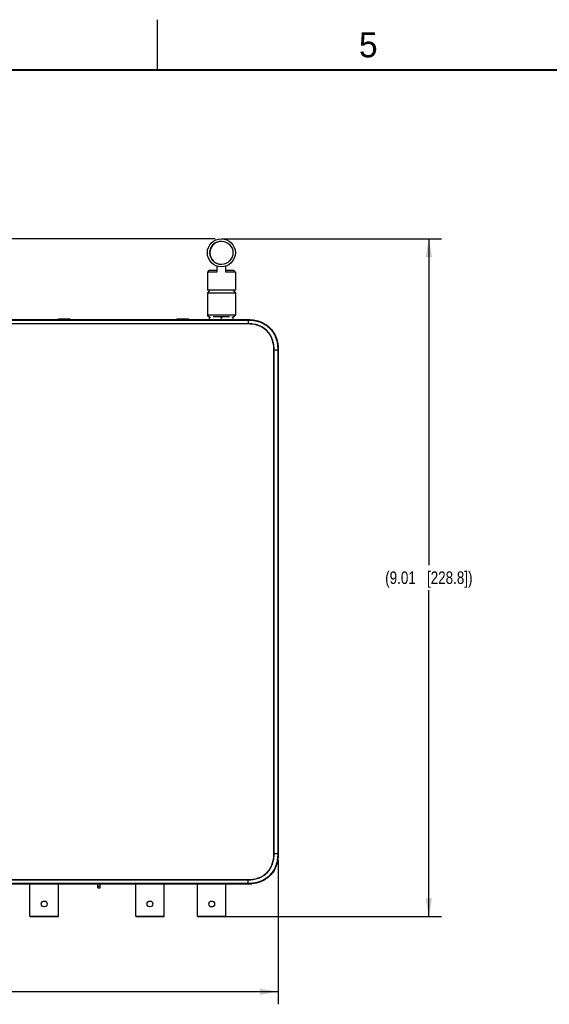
# Model space of a CAD drawing. Header units: inches. Extents: x 0 to 34, y 0 to 22.
# Tile 44 of 125: x 11.4 to 16.7, y 12.2 to 22. Entities that reach past the tile are written whole.
import ezdxf

# ---------------------------------------------------------------- set-up
doc = ezdxf.new("R2010")
doc.units = ezdxf.units.IN
doc.header["$LTSCALE"] = 1.87
doc.header["$MEASUREMENT"] = 0
doc.layers.get('0').update_dxf_attribs({"linetype": 'CONTINUOUS'})
doc.layers.add('02___PRT_ALL_AXES', color=7, linetype='CONTINUOUS')
doc.layers.add('DIMENSIONS', color=7, linetype='CONTINUOUS')
doc.styles.get("Standard").update_dxf_attribs({"font": 'txt', "width": 0.8})
doc.styles.add('TEXTSTYLE_2', font='txt')
doc.dimstyles.new('DIMSTYLE_1', dxfattribs={"dimtxt": 0.125, "dimasz": 0.18, "dimexe": 0.125, "dimexo": 0.0625, "dimgap": 0.0625, "dimtad": 0, "dimtih": 1, "dimtoh": 1, "dimlfac": 1.333333, "dimzin": 4, "dimdsep": 46, "dimtxsty": 'STANDARD', "dimblk": '_FILLED', "dimblk1": '_FILLED', "dimblk2": '_FILLED', "dimcen": 0.09, "dimadec": 0, "dimazin": 0, "dimtp": 0.001, "dimtm": 0.001, "dimtfac": 1, "dimtofl": 0, "dimtmove": 0, "dimatfit": 3, "dimldrblk": '_FILLED', "dimfxl": 1, "dimtolj": 1, "dimtzin": 4, "dimarcsym": 0})

# ---------------------------------------------------------------- blocks, each defined once
blk = doc.blocks.new('_FILLED')
at = {"color": 0, "linetype": 'BYBLOCK'}
blk.add_solid([(0, 0), (-1, 0.174), (-1, -0.174)], dxfattribs=at)
blk = doc.blocks.new('*D1')
at = {"layer": 'DIMENSIONS', "color": 2, "linetype": 'CONTINUOUS'}
for p, q in [((13.3876, 19.8159), (15.5787, 19.8159)), ((15.4537, 19.8159), (15.4537, 16.5634)), ((15.4537, 13.061), (15.4537, 16.3134)), ((13.2167, 13.061), (15.5787, 13.061))]:
    blk.add_line(p, q, dxfattribs=at)
at = {"layer": 'DIMENSIONS', "color": 2, "linetype": 'CONTINUOUS', "xscale": 0.18, "yscale": 0.18, "zscale": 0.18}
for p, rotation in [((15.4537, 19.8159), 90), ((15.4537, 13.061), 270)]:
    blk.add_blockref('_FILLED', p, dxfattribs=dict(at, rotation=rotation))
at = {"layer": 'DIMENSIONS', "color": 2, "linetype": 'CONTINUOUS', "insert": (15.4537, 16.5009), "char_height": 0.125, "width": 1.425, "attachment_point": 2, "line_spacing_factor": 0.9}
blk.add_mtext('(9.01{\\Ftxt.shx;\\W1.000000;\\H0.125000; }[228.8])', dxfattribs=at)
blk = doc.blocks.new('*D2')
at = {"layer": 'DIMENSIONS', "color": 2, "linetype": 'CONTINUOUS'}
for p, q in [((6.4538, 13.6232), (6.4538, 12.1861)), ((13.9537, 13.6232), (13.9537, 12.1861)), ((6.4538, 12.3111), (9.4787, 12.3111)), ((13.9537, 12.3111), (10.9287, 12.3111))]:
    blk.add_line(p, q, dxfattribs=at)
at = {"layer": 'DIMENSIONS', "color": 2, "linetype": 'CONTINUOUS', "xscale": 0.18, "yscale": 0.18, "zscale": 0.18}
for p, rotation in [((6.4538, 12.3111), 180), ((13.9537, 12.3111), 360)]:
    blk.add_blockref('_FILLED', p, dxfattribs=dict(at, rotation=rotation))
at = {"layer": 'DIMENSIONS', "color": 2, "linetype": 'CONTINUOUS', "insert": (10.2037, 12.3736), "char_height": 0.125, "width": 1.325, "attachment_point": 2, "line_spacing_factor": 0.9}
blk.add_mtext('(10.00{\\Ftxt.shx;\\W1.000000;\\H0.125000; }[254])', dxfattribs=at)
blk = doc.blocks.new('*D3')
at = {"layer": 'DIMENSIONS', "color": 2, "linetype": 'CONTINUOUS'}
for p, q in [((5.7038, 19.8159), (5.7038, 20.1759)), ((13.325, 19.8159), (5.5788, 19.8159)), ((6.6912, 19.0106), (5.5788, 19.0106)), ((5.7038, 19.0106), (5.7038, 18.6506))]:
    blk.add_line(p, q, dxfattribs=at)
at = {"layer": 'DIMENSIONS', "color": 2, "linetype": 'CONTINUOUS', "xscale": 0.18, "yscale": 0.18, "zscale": 0.18}
for p, rotation in [((5.7038, 19.8159), 270), ((5.7038, 19.0106), 90)]:
    blk.add_blockref('_FILLED', p, dxfattribs=dict(at, rotation=rotation))
at = {"layer": 'DIMENSIONS', "color": 2, "linetype": 'CONTINUOUS', "insert": (5.7038, 19.4758), "char_height": 0.125, "width": 1.125, "attachment_point": 2, "line_spacing_factor": 0.9}
blk.add_mtext('1.07{\\Ftxt.shx;\\W1.000000;\\H0.125000; }[27.3]', dxfattribs=at)

msp = doc.modelspace()

# ---------------------------------------------------------------- linework, layer by layer
at = {"color": 2, "linetype": 'CONTINUOUS'}
msp.add_line((12.75002, 21.5), (12.75002, 22), dxfattribs=at)
at = {"color": 7, "linetype": 'CONTINUOUS'}
for p, q in [((13.34319, 19.54409), (13.34319, 19.48444)), ((13.43178, 19.48444), (13.43178, 19.54409)), ((13.26273, 19.49921), (13.24797, 19.48444)), ((13.24797, 19.48444), (13.24797, 19.30433)), ((13.34319, 19.48444), (13.24797, 19.48444)), ((13.34319, 19.49921), (13.26273, 19.49921)), ((13.51224, 19.49921), (13.43178, 19.49921)), ((13.527, 19.48444), (13.43178, 19.48444)), ((13.51224, 19.49921), (13.527, 19.48444)), ((13.527, 19.48444), (13.527, 19.30433)), ((13.27011, 19.30433), (13.24797, 19.2748)), ((13.527, 19.30433), (13.24797, 19.30433)), ((13.527, 19.2748), (13.24797, 19.2748)), ((13.24797, 19.2748), (13.24797, 19.05334)), ((13.50486, 19.30433), (13.527, 19.2748)), ((13.527, 19.2748), (13.527, 19.05334)), ((13.527, 19.05334), (13.24797, 19.05334)), ((13.26273, 19.03858), (13.24797, 19.05334)), ((13.51224, 19.03858), (13.527, 19.05334)), ((13.65374, 18.96762), (6.75373, 18.96763)), ((6.75374, 19.01064), (13.65374, 19.01064)), ((6.75374, 19.007), (13.65374, 19.007)), ((6.75374, 19.00611), (13.65374, 19.00611)), ((13.65374, 18.9697), (6.75374, 18.9697)), ((11.87359, 19.01558), (11.77028, 19.01558)), ((13.05469, 19.01558), (12.95138, 19.01558)), ((13.26937, 19.03858), (13.26273, 19.03858)), ((13.26937, 19.0107), (13.26937, 19.03858)), ((13.27341, 19.01069), (13.26937, 19.01392)), ((13.46926, 19.03858), (13.30572, 19.03858)), ((13.38749, 19.01392), (13.38345, 19.01069)), ((13.38749, 19.01392), (13.38749, 19.03068)), ((13.39152, 19.01069), (13.38749, 19.01392)), ((13.5056, 19.01392), (13.50157, 19.01069)), ((13.51224, 19.03858), (13.5056, 19.03858)), ((13.5056, 19.0107), (13.5056, 19.03858)), ((13.65374, 19.01064), (13.65374, 18.9676)), ((13.91063, 18.7107), (13.91276, 18.7107)), ((13.91065, 13.6857), (13.91066, 18.71071)), ((13.91273, 18.7107), (13.95367, 18.7107)), ((13.91273, 13.6857), (13.91273, 18.7107)), ((13.94914, 18.7107), (13.94914, 13.6857)), ((13.95003, 18.7107), (13.95003, 13.6857)), ((13.95367, 18.7107), (13.95367, 13.6857)), ((13.95367, 13.6857), (13.91063, 13.6857)), ((6.75373, 13.42879), (13.65374, 13.42878)), ((6.75374, 13.4267), (13.65374, 13.4267)), ((13.65374, 13.3903), (6.75374, 13.3903)), ((13.65374, 13.3894), (6.75374, 13.3894)), ((6.85874, 13.3883), (13.54874, 13.3883)), ((11.48175, 13.06556), (11.48175, 13.3883)), ((11.76522, 13.06556), (11.76522, 13.3883)), ((12.15674, 13.3482), (12.15674, 13.3883)), ((12.15674, 13.3632), (12.18074, 13.3632)), ((12.15674, 13.3482), (12.18074, 13.3482)), ((12.18074, 13.3482), (12.18074, 13.3883)), ((12.53475, 13.06556), (12.53475, 13.3883)), ((12.81822, 13.06556), (12.81822, 13.3883)), ((13.14975, 13.06542), (13.14975, 13.3883)), ((13.43322, 13.06542), (13.43322, 13.3883)), ((13.65208, 13.38748), (13.65374, 13.38744)), ((13.65374, 13.42881), (13.65374, 13.42668)), ((13.65374, 13.38744), (13.65374, 13.4267)), ((13.65757, 13.38738), (13.66005, 13.38736)), ((13.66005, 13.38736), (13.66241, 13.38735)), ((13.66241, 13.38735), (13.66572, 13.38735)), ((13.66272, 13.38735), (13.68592, 13.38761)), ((13.66572, 13.38735), (13.66876, 13.38737)), ((13.66876, 13.38737), (13.67155, 13.3874)), ((13.67155, 13.3874), (13.68277, 13.3876)), ((13.68277, 13.3876), (13.68358, 13.38761)), ((13.68592, 13.38761), (13.68759, 13.38747)), ((13.68597, 13.38759), (13.68634, 13.38757)), ((13.68766, 13.38744), (13.68787, 13.38726)), ((13.6896, 13.38736), (13.6896, 13.38742)), ((11.48175, 13.06556), (11.76522, 13.06556)), ((11.48619, 13.06113), (11.76078, 13.06113)), ((12.53475, 13.06556), (12.81822, 13.06556)), ((12.53919, 13.06113), (12.81378, 13.06113)), ((13.14975, 13.06542), (13.43322, 13.06542)), ((13.15419, 13.06099), (13.42878, 13.06099))]:
    msp.add_line(p, q, dxfattribs=at)
at = {"color": 7, "linetype": 'CONTINUOUS', "const_width": 0.02}
msp.add_lwpolyline([(33.50002, 21.5), (0.50002, 21.5)], dxfattribs=at)
at = {"color": 7, "linetype": 'CONTINUOUS'}
for points in [[(13.65366, 13.38744), (13.65497, 13.38742), (13.65757, 13.38738)], [(13.68358, 13.38761), (13.6843, 13.38761), (13.68462, 13.38761), (13.68492, 13.38761), (13.68519, 13.38761), (13.68544, 13.3876), (13.68567, 13.3876), (13.68586, 13.38759), (13.68597, 13.38759)]]:
    msp.add_lwpolyline(points, dxfattribs=at)
for centre in [(11.62349, 13.18633), (12.67649, 13.18633), (13.29149, 13.18619)]:
    msp.add_circle(centre, 0.02923, dxfattribs=at)
for centre, radius, start, end in [((13.38749, 19.67637), 0.11516, 90, 270), ((11.77028, 19.00081), 0.01476, 90, 137.884589), ((11.87359, 19.00081), 0.01476, 42.115411, 90), ((12.95138, 19.00081), 0.01476, 90, 137.884589), ((13.05469, 19.00081), 0.01476, 42.115411, 90), ((13.6636, 13.8955), 0.50815, 268.887547, 269.697712), ((13.66372, 13.9112), 0.52385, 269.694263, 269.890602), ((13.6889, 13.39483), 0.0075, 268.177353, 275.365465), ((11.48618, 13.06556), 0.00443, 180, 270), ((11.76079, 13.06556), 0.00443, 270, 360), ((12.53918, 13.06556), 0.00443, 180, 270), ((12.81379, 13.06556), 0.00443, 270, 360), ((13.15418, 13.06542), 0.00443, 180, 270), ((13.42879, 13.06542), 0.00443, 270, 360)]:
    msp.add_arc(centre, radius, start, end, dxfattribs=at)
for points, knots in [([(13.26937, 19.03068), (13.2703, 19.03155), (13.27416, 19.03474), (13.27861, 19.03714), (13.28205, 19.03858)], [0, 0, 0, 0, 0.25465, 1, 1, 1, 1]), ([(13.37481, 19.03858), (13.37594, 19.03811), (13.38048, 19.03603), (13.38473, 19.03324), (13.38749, 19.03068)], [0, 0, 0, 0, 0.246886, 1, 1, 1, 1]), ([(13.38749, 19.03068), (13.38842, 19.03155), (13.39227, 19.03474), (13.39673, 19.03714), (13.40017, 19.03858)], [0, 0, 0, 0, 0.2546495, 1, 1, 1, 1]), ([(13.49292, 19.03858), (13.49406, 19.03811), (13.4986, 19.03603), (13.50285, 19.03324), (13.5056, 19.03068)], [0, 0, 0, 0, 0.2468865, 1, 1, 1, 1]), ([(13.65374, 19.01064), (13.66368, 19.01064), (13.68358, 19.00991), (13.72311, 19.00524), (13.77156, 18.99301), (13.81677, 18.97142), (13.84932, 18.94845), (13.87162, 18.92852), (13.89153, 18.90622), (13.91448, 18.87368), (13.93605, 18.82849), (13.94828, 18.78005), (13.95294, 18.74054), (13.95367, 18.72065), (13.95367, 18.7107)], [0, 0, 0, 0, 0.0625397, 0.1250831, 0.250054, 0.3750009, 0.4375525, 0.5000952, 0.5626313, 0.625161, 0.750037, 0.8749495, 0.9374739, 1, 1, 1, 1]), ([(13.65374, 19.007), (13.66356, 19.007), (13.68322, 19.00629), (13.72227, 19.00169), (13.77014, 18.98963), (13.81481, 18.96834), (13.84697, 18.94566), (13.86901, 18.92598), (13.88869, 18.90394), (13.91137, 18.87178), (13.93266, 18.82711), (13.94472, 18.77924), (13.94932, 18.74019), (13.95003, 18.72053), (13.95003, 18.7107)], [0, 0, 0, 0, 0.0625376, 0.1250734, 0.250009, 0.3749078, 0.4374488, 0.4999966, 0.5625464, 0.6250901, 0.7499911, 0.8749266, 0.9374624, 1, 1, 1, 1]), ([(13.65374, 19.00611), (13.66353, 19.0061), (13.68314, 19.00539), (13.72206, 19.00081), (13.76979, 18.98879), (13.81433, 18.96757), (13.8464, 18.94497), (13.86838, 18.92535), (13.888, 18.90337), (13.91061, 18.8713), (13.93183, 18.82676), (13.94384, 18.77903), (13.94843, 18.7401), (13.94914, 18.7205), (13.94914, 18.7107)], [0, 0, 0, 0, 0.0625376, 0.1250734, 0.2500091, 0.3749079, 0.4374488, 0.4999966, 0.5625464, 0.62509, 0.7499909, 0.8749266, 0.9374624, 1, 1, 1, 1]), ([(13.91279, 18.7107), (13.91283, 18.7279), (13.91091, 18.75378), (13.90407, 18.78754), (13.89669, 18.81232), (13.88692, 18.83626), (13.87462, 18.85902), (13.85981, 18.88024), (13.84263, 18.89959), (13.82328, 18.91677), (13.80206, 18.93158), (13.77929, 18.94389), (13.75535, 18.95366), (13.73057, 18.96104), (13.69681, 18.96788), (13.67093, 18.9698), (13.65374, 18.96974)], [0, 0, 0, 0, 0.124924, 0.1874367, 0.2499489, 0.3124571, 0.3749638, 0.437472, 0.4999839, 0.5625019, 0.6250231, 0.687543, 0.7500592, 0.8125718, 0.8750825, 1, 1, 1, 1]), ([(13.91066, 18.71071), (13.91067, 18.71498), (13.91055, 18.72352), (13.90984, 18.73631), (13.90861, 18.74906), (13.90629, 18.76598), (13.90205, 18.78693), (13.89475, 18.81151), (13.88506, 18.83527), (13.87287, 18.85785), (13.85818, 18.8789), (13.84114, 18.8981), (13.82194, 18.91514), (13.80089, 18.92983), (13.7783, 18.94203), (13.75454, 18.95171), (13.72996, 18.95902), (13.70483, 18.96411), (13.6836, 18.96656), (13.66655, 18.96753), (13.65801, 18.96763), (13.65374, 18.96762)], [0, 0, 0, 0, 0.0312543, 0.0625086, 0.0937642, 0.1250193, 0.1875173, 0.2500146, 0.312508, 0.3749998, 0.437493, 0.49999, 0.5624929, 0.6249992, 0.6875042, 0.7500055, 0.8125032, 0.8749991, 0.9374937, 0.9687472, 1, 1, 1, 1]), ([(13.95003, 13.6857), (13.95003, 13.67588), (13.94932, 13.65621), (13.94472, 13.61717), (13.93266, 13.5693), (13.91137, 13.52463), (13.88869, 13.49247), (13.86901, 13.47043), (13.84697, 13.45075), (13.81481, 13.42807), (13.77014, 13.40678), (13.72227, 13.39472), (13.68322, 13.39012), (13.66356, 13.3894), (13.65374, 13.3894)], [0, 0, 0, 0, 0.0625376, 0.1250734, 0.250009, 0.3749078, 0.4374488, 0.4999966, 0.5625464, 0.6250901, 0.7499911, 0.8749266, 0.9374624, 1, 1, 1, 1]), ([(13.65374, 13.42878), (13.65801, 13.42877), (13.66655, 13.42889), (13.67934, 13.4296), (13.69209, 13.43083), (13.70901, 13.43315), (13.72996, 13.43739), (13.75454, 13.44469), (13.7783, 13.45438), (13.80088, 13.46657), (13.82193, 13.48126), (13.84113, 13.4983), (13.85817, 13.5175), (13.87286, 13.53855), (13.88506, 13.56114), (13.89475, 13.5849), (13.90206, 13.60948), (13.90714, 13.63461), (13.90959, 13.65584), (13.91056, 13.67289), (13.91066, 13.68143), (13.91065, 13.6857)], [0, 0, 0, 0, 0.0312543, 0.0625086, 0.0937642, 0.1250193, 0.1875173, 0.2500146, 0.312508, 0.3749998, 0.437493, 0.49999, 0.5624929, 0.6249992, 0.6875042, 0.7500055, 0.8125032, 0.8749991, 0.9374937, 0.9687472, 1, 1, 1, 1]), ([(13.65374, 13.42665), (13.67093, 13.42661), (13.69681, 13.42853), (13.73057, 13.43537), (13.75535, 13.44274), (13.77929, 13.45252), (13.80205, 13.46482), (13.82327, 13.47963), (13.84262, 13.49681), (13.8598, 13.51616), (13.87461, 13.53738), (13.88692, 13.56014), (13.89669, 13.58409), (13.90408, 13.60887), (13.91091, 13.64263), (13.91283, 13.66851), (13.91277, 13.6857)], [0, 0, 0, 0, 0.124924, 0.1874367, 0.2499489, 0.3124571, 0.3749638, 0.437472, 0.4999839, 0.5625019, 0.6250231, 0.687543, 0.7500592, 0.8125718, 0.8750825, 1, 1, 1, 1]), ([(13.94914, 13.6857), (13.94914, 13.67591), (13.94843, 13.6563), (13.94384, 13.61737), (13.93183, 13.56965), (13.91061, 13.52511), (13.888, 13.49304), (13.86838, 13.47106), (13.8464, 13.45144), (13.81433, 13.42883), (13.76979, 13.40761), (13.72206, 13.39559), (13.68314, 13.39101), (13.66353, 13.3903), (13.65374, 13.3903)], [0, 0, 0, 0, 0.0625376, 0.1250734, 0.2500091, 0.3749079, 0.4374488, 0.4999966, 0.5625464, 0.62509, 0.7499909, 0.8749266, 0.9374624, 1, 1, 1, 1]), ([(13.95367, 13.6857), (13.95367, 13.67647), (13.95304, 13.65799), (13.94904, 13.62127), (13.94064, 13.58509), (13.92748, 13.55054), (13.91518, 13.52566), (13.9004, 13.50216), (13.88322, 13.48036), (13.86383, 13.46051), (13.84247, 13.44279), (13.81934, 13.42745), (13.7866, 13.41031), (13.74281, 13.39496), (13.70624, 13.38889), (13.68787, 13.38726)], [0, 0, 0, 0, 0.0625195, 0.1250435, 0.2499963, 0.3125394, 0.3750861, 0.4376226, 0.5001533, 0.5626771, 0.6251933, 0.6877049, 0.7502125, 0.8750926, 1, 1, 1, 1]), ([(13.54874, 13.3883), (13.56768, 13.3883), (13.60213, 13.38818), (13.63658, 13.38779), (13.65208, 13.38748)], [0, 0, 0, 0, 0.5499384, 1, 1, 1, 1])]:
    msp.add_open_spline(points, degree=3, knots=knots, dxfattribs=at)
for points in [[(13.65374, 19.0107), (13.67874, 19.0107), (13.72416, 19.00613), (13.78201, 18.98898), (13.83119, 18.96316), (13.87251, 18.92948), (13.90619, 18.88816), (13.93201, 18.83898), (13.94916, 18.78113), (13.95374, 18.7357), (13.95374, 18.7107)], [(13.95374, 13.6857), (13.95374, 13.66325), (13.95002, 13.62173), (13.93559, 13.56752), (13.91344, 13.52033), (13.88413, 13.47966), (13.8478, 13.44539), (13.8042, 13.41773), (13.7526, 13.39735), (13.71196, 13.38946), (13.6896, 13.38736)], [(13.68759, 13.38747), (13.68762, 13.38746), (13.68764, 13.38746), (13.68766, 13.38744)]]:
    msp.add_open_spline(points, degree=3, dxfattribs=at)
at = {"layer": '02___PRT_ALL_AXES', "color": 7, "linetype": 'CONTINUOUS'}
for radius in [0.13952, 0.11516]:
    msp.add_circle((13.38749, 19.67637), radius, dxfattribs=at)

# ---------------------------------------------------------------- texts
at = {"color": 2, "linetype": 'CONTINUOUS', "insert": (14.75766, 21.87474), "char_height": 0.25, "width": 0.25, "attachment_point": 1, "line_spacing_factor": 0.9, "style": 'TEXTSTYLE_2'}
msp.add_mtext('5', dxfattribs=at)

# ---------------------------------------------------------------- dimensions: what is measured, and where the dimension line sits
at = {"layer": 'DIMENSIONS', "color": 2, "linetype": 'CONTINUOUS'}
dim = msp.add_linear_dim(base=(5.7038, 19.81589), p1=(6.75374, 19.01064), p2=(13.38749, 19.81589), angle=90, dimstyle='DIMSTYLE_1', dxfattribs=at)
dim.commit()
dim.dimension.update_dxf_attribs({"geometry": '*D3', "text_midpoint": (5.7038, 19.41326), "dimtype": 160})
dim = msp.add_linear_dim(base=(15.45367, 13.06099), p1=(13.32513, 19.81589), p2=(13.1542, 13.06099), angle=270, text='(<>)', dimstyle='DIMSTYLE_1', dxfattribs=at)
dim.commit()
dim.dimension.update_dxf_attribs({"geometry": '*D1', "text_midpoint": (15.45367, 16.43844), "dimtype": 160})
dim = msp.add_linear_dim(base=(13.95367, 12.31113), p1=(6.4538, 13.6857), p2=(13.95367, 13.6857), text='(<>)', dimstyle='DIMSTYLE_1', dxfattribs=at)
dim.commit()
dim.dimension.update_dxf_attribs({"geometry": '*D2', "text_midpoint": (10.20374, 12.31113), "dimtype": 160})

doc.saveas('drawing.dxf')
